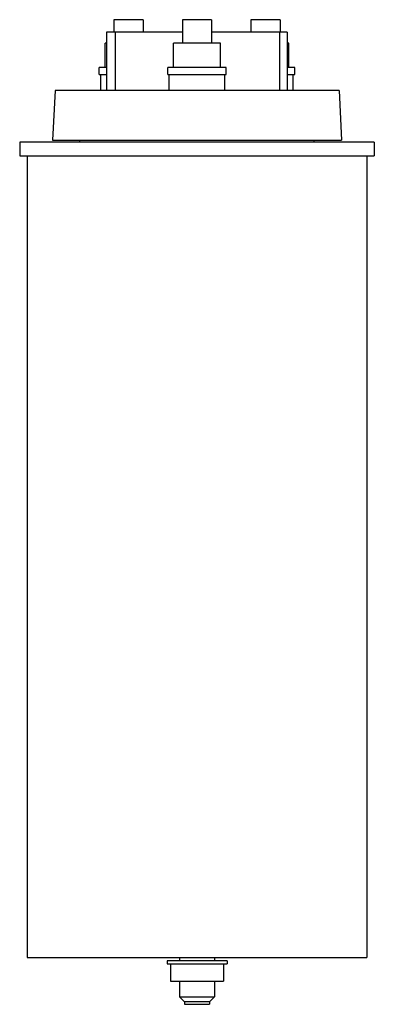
# Model space of a CAD drawing. Header units: millimetres. Extents: x 79 to 200, y 26 to 363.
import ezdxf

# ---------------------------------------------------------------- set-up
doc = ezdxf.new("R2010")
doc.units = ezdxf.units.MM
doc.header["$LTSCALE"] = 25.443713
doc.layers.get('0').update_dxf_attribs({"linetype": 'CONTINUOUS'})

msp = doc.modelspace()

# ---------------------------------------------------------------- linework, layer by layer
at = {"color": 7, "linetype": 'Continuous'}
for p, q in [((111.52, 362.86), (111.52, 358.61)), ((121.52, 362.86), (111.52, 362.86)), ((121.52, 362.86), (121.52, 358.61)), ((134.91, 362.86), (134.91, 354.86)), ((144.91, 362.86), (134.91, 362.86)), ((144.91, 362.86), (144.91, 354.86)), ((158.29, 362.86), (158.29, 358.61)), ((168.29, 362.86), (158.29, 362.86)), ((168.29, 362.86), (168.29, 358.61)), ((108.97, 358.61), (108.97, 338.61)), ((134.91, 358.61), (108.97, 358.61)), ((111.95, 358.61), (111.95, 338.61)), ((170.76, 358.61), (144.91, 358.61)), ((168.05, 358.61), (168.05, 338.61)), ((170.76, 358.61), (170.76, 338.61)), ((108.52, 346.46), (108.52, 354.86)), ((108.97, 354.86), (108.52, 354.86)), ((131.91, 346.46), (131.91, 354.86)), ((147.91, 354.86), (131.91, 354.86)), ((147.91, 346.46), (147.91, 354.86)), ((171.29, 354.86), (170.76, 354.86)), ((171.29, 346.46), (171.29, 354.86)), ((106.52, 344.16), (106.52, 346.46)), ((108.97, 346.46), (106.52, 346.46)), ((106.52, 344.16), (108.97, 344.16)), ((107.02, 338.61), (107.02, 344.16)), ((129.91, 344.16), (129.91, 346.46)), ((149.91, 346.46), (129.91, 346.46)), ((129.91, 344.16), (149.91, 344.16)), ((130.41, 338.61), (130.41, 344.16)), ((149.41, 338.61), (149.41, 344.16)), ((149.91, 344.16), (149.91, 346.46)), ((173.29, 346.46), (170.76, 346.46)), ((170.76, 344.16), (173.29, 344.16)), ((172.79, 338.61), (172.79, 344.16)), ((173.29, 344.16), (173.29, 346.46)), ((91.41, 338.61), (90.52, 321.61)), ((188.41, 338.61), (91.41, 338.61)), ((188.41, 338.61), (189.3, 321.61)), ((79.36, 320.95), (79.36, 316.25)), ((200.46, 320.95), (79.36, 320.95)), ((90.52, 321.61), (189.3, 321.61)), ((99.91, 320.95), (99.91, 321.61)), ((179.91, 320.95), (179.91, 321.61)), ((200.46, 320.95), (200.46, 316.25)), ((79.36, 316.25), (200.46, 316.25)), ((81.86, 316.25), (81.86, 42.03)), ((197.96, 316.25), (197.96, 42.03)), ((81.86, 42.03), (197.96, 42.03)), ((150.16, 40.94), (129.66, 40.94)), ((129.66, 40.94), (129.66, 39.94)), ((133.91, 42.03), (133.91, 40.94)), ((145.91, 42.03), (145.91, 40.94)), ((150.16, 40.94), (150.16, 39.94)), ((129.66, 39.94), (150.16, 39.94)), ((130.91, 39.94), (130.91, 33.94)), ((148.91, 39.94), (148.91, 33.94)), ((130.91, 33.94), (148.91, 33.94)), ((133.91, 33.94), (133.91, 28.59)), ((145.91, 33.94), (145.91, 28.59)), ((133.91, 28.59), (145.91, 28.59)), ((133.91, 28.59), (135.66, 26.84)), ((145.91, 28.59), (144.16, 26.84)), ((144.16, 26.84), (135.66, 26.84)), ((135.66, 26.84), (135.66, 26.04)), ((135.66, 26.04), (144.16, 26.04)), ((144.16, 26.84), (144.16, 26.04))]:
    msp.add_line(p, q, dxfattribs=at)

doc.saveas('drawing.dxf')
